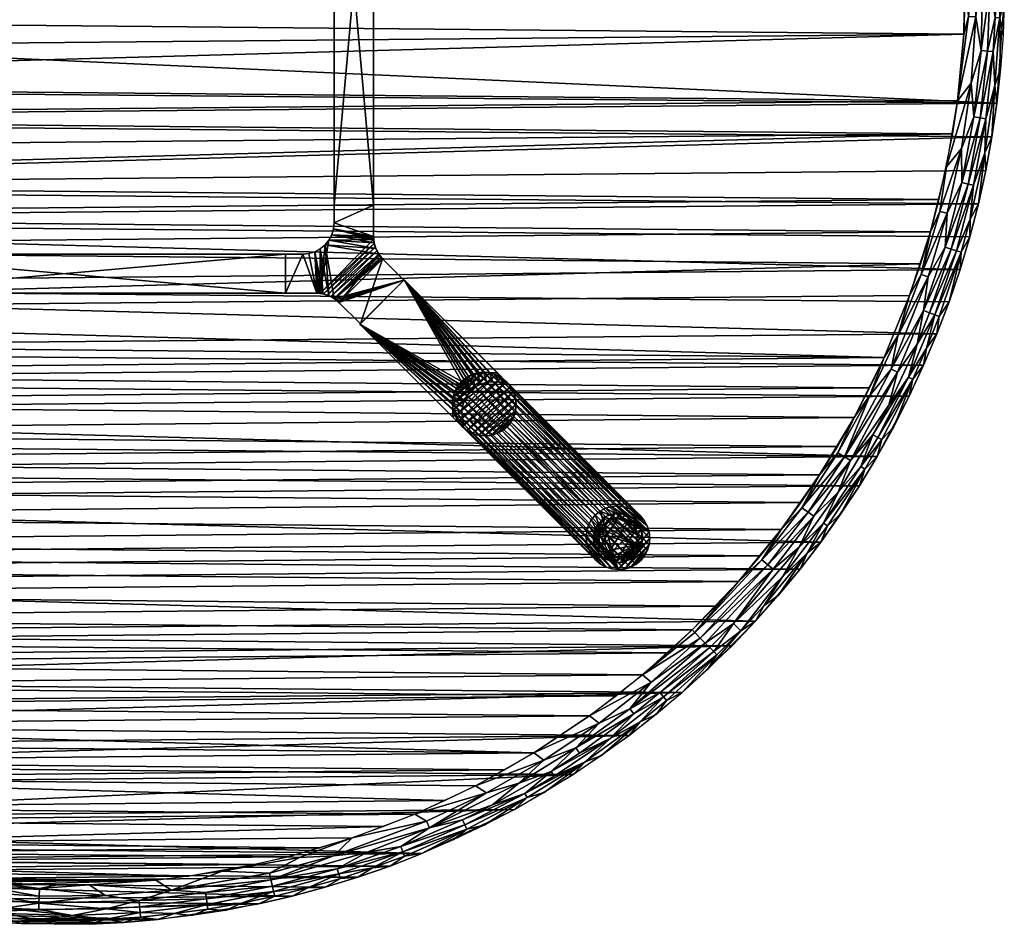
# Model space of a CAD drawing. Header units: inches. Extents: x -30 to 30, y -30 to 30.
# Tile 2 of 5: x -1.4 to 30, y -30 to -1.1. Entities that reach past the tile are written whole.
import ezdxf

# ---------------------------------------------------------------- set-up
doc = ezdxf.new("R2010")
doc.units = ezdxf.units.IN
doc.header["$MEASUREMENT"] = 0
for name, color, linetype in [('AFUTL-3-EDPL', 19, 'Continuous'), ('AFUTL-3-GDPL', 19, 'Continuous'), ('AFUTL-3-HWPT', 4, 'Continuous'), ('AFUTL-3-LGWD', 15, 'Continuous'), ('AFUTL-3-TPWD', 15, 'Continuous')]:
    doc.layers.add(name, color=color, linetype=linetype)

msp = doc.modelspace()

# ---------------------------------------------------------------- meshes
at = {"layer": 'AFUTL-3-EDPL'}
mesh = msp.add_polyface(dxfattribs=at)
corners = [(29.462, -2.144, 28.871), (29.64, -2.157, 29.056), (29.229, -4.276, 28.871), (28.147, -5.837, 28.476), (28.937, -3.165, 28.592), (28.631, -5.257, 28.592), (29.54, 0, 28.871), (29.699, -1.079, 29.056), (29.995, -0.545, 29.547), (29.847, 1.084, 29.266), (29.995, 0.545, 29.547), (28.848, -1.048, 28.505), (29.09, -1.057, 28.592), (28.503, -3.73, 28.476), (29.09, 1.057, 28.592), (29.316, 1.065, 28.715), (29.689, -3.248, 29.266), (29.405, -4.302, 29.056), (29.847, -1.084, 29.266), (29.876, -2.72, 29.547), (29.699, 1.079, 29.056), (29.462, 2.144, 28.871), (29.027, -4.247, 28.715), (28.842, -6.386, 28.871), (29.955, -1.634, 29.547), (28.741, 0.534, 28.476), (29.258, -2.129, 28.715), (29.6, -4.881, 29.547), (29.375, -5.394, 29.266), (29.758, -3.803, 29.547), (28.642, -6.342, 28.715), (28.701, -1.602, 28.476), (29.955, 1.634, 29.547)]
mesh.append_faces([[corners[k] for k in face] for face in [(0, 1, 2), (3, 4, 5), (6, 7, 0), (8, 9, 10), (11, 12, 13), (14, 15, 12), (1, 16, 17), (2, 1, 17), (9, 8, 18), (18, 19, 16), (11, 14, 12), (6, 20, 7), (20, 6, 21), (4, 22, 5), (2, 17, 23), (18, 24, 19), (25, 14, 11), (12, 15, 26), (4, 26, 22), (16, 27, 28), (16, 29, 27), (13, 4, 3), (1, 18, 16), (7, 9, 18), (20, 9, 7), (17, 16, 28), (26, 6, 0), (26, 0, 22), (22, 0, 2), (22, 2, 30), (15, 6, 26), (6, 15, 21), (12, 26, 4), (13, 12, 4), (7, 18, 1), (0, 7, 1), (13, 31, 11), (11, 31, 25), (18, 8, 24), (16, 19, 29), (10, 9, 32)]])
mesh = msp.add_polyface(dxfattribs=at)
corners = [(27.613, -10.494, 28.871), (28.473, -8.514, 29.056), (27.78, -10.558, 29.056), (28.615, -8.556, 29.266), (28.894, -8.071, 29.547), (28.582, -9.115, 29.547), (27.339, -9.269, 28.505), (28.174, -7.321, 28.592), (27.568, -9.347, 28.592), (28.147, -5.837, 28.476), (28.631, -5.257, 28.592), (27.94, -7.26, 28.505), (28.842, -6.386, 28.871), (29.016, -6.425, 29.056), (28.302, -8.463, 28.871), (26.594, -11.228, 28.505), (28.232, -10.147, 29.547), (27.918, -10.61, 29.266), (29.375, -5.394, 29.266), (29.168, -7.017, 29.547), (28.906, -7.512, 29.266), (29.403, -5.953, 29.547), (28.106, -8.404, 28.715), (27.845, -11.165, 29.547), (27.422, -10.422, 28.715), (29.405, -4.302, 29.056), (29.027, -4.247, 28.715), (28.642, -6.342, 28.715), (29.229, -4.276, 28.871), (26.388, -12.289, 28.592), (29.6, -4.881, 29.547), (26.972, -9.943, 28.476), (27.636, -7.912, 28.476)]
mesh.append_faces([[corners[k] for k in face] for face in [(0, 1, 2), (3, 4, 5), (6, 7, 8), (9, 10, 11), (12, 13, 14), (6, 8, 15), (3, 16, 17), (18, 19, 20), (14, 13, 1), (18, 21, 19), (7, 22, 8), (14, 1, 0), (17, 16, 23), (24, 14, 0), (12, 25, 13), (13, 18, 20), (10, 26, 27), (7, 27, 22), (11, 7, 6), (1, 3, 2), (13, 20, 1), (2, 3, 17), (25, 18, 13), (22, 12, 14), (22, 14, 24), (27, 12, 22), (27, 28, 12), (8, 24, 29), (8, 22, 24), (11, 10, 7), (10, 27, 7), (20, 4, 3), (1, 20, 3), (18, 30, 21), (3, 5, 16), (20, 19, 4), (6, 31, 32), (15, 31, 6), (6, 32, 11), (11, 32, 9)]])
mesh = msp.add_polyface(dxfattribs=at)
corners = [(25.803, -14.381, 28.871), (26.94, -12.546, 29.056), (25.959, -14.468, 29.056), (27.214, -11.49, 28.871), (26.308, -13.435, 28.871), (25.709, -13.129, 28.505), (24.896, -15.086, 28.592), (24.689, -14.96, 28.505), (26.388, -12.289, 28.592), (25.416, -15.401, 29.056), (24.691, -16.216, 28.871), (27.075, -12.608, 29.266), (27.421, -12.169, 29.547), (26.961, -13.157, 29.547), (26.466, -14.127, 29.547), (26.088, -14.54, 29.266), (26.593, -12.384, 28.715), (26.594, -11.228, 28.505), (27.568, -9.347, 28.592), (27.515, -11.617, 29.266), (27.78, -10.558, 29.056), (25.935, -15.079, 29.547), (25.089, -15.203, 28.715), (27.422, -10.422, 28.715), (25.543, -15.478, 29.266), (27.613, -10.494, 28.871), (24.104, -15.664, 28.476), (25.201, -13.83, 28.476), (26.159, -11.919, 28.476), (25.371, -16.01, 29.547), (27.845, -11.165, 29.547), (26.972, -9.943, 28.476), (27.918, -10.61, 29.266)]
mesh.append_faces([[corners[k] for k in face] for face in [(0, 1, 2), (3, 1, 4), (5, 6, 7), (5, 8, 6), (0, 9, 10), (11, 12, 13), (11, 14, 15), (16, 3, 4), (17, 18, 8), (19, 12, 11), (3, 20, 1), (15, 14, 21), (16, 4, 22), (22, 0, 10), (23, 3, 16), (17, 8, 5), (0, 2, 9), (6, 16, 22), (20, 19, 1), (1, 19, 11), (1, 11, 2), (15, 21, 24), (9, 15, 24), (8, 23, 16), (8, 16, 6), (2, 15, 9), (2, 11, 15), (25, 20, 3), (23, 25, 3), (4, 1, 0), (22, 4, 0), (7, 26, 27), (7, 27, 5), (5, 27, 28), (11, 13, 14), (24, 21, 29), (19, 30, 12), (17, 28, 31), (5, 28, 17), (32, 30, 19), (20, 32, 19)]])
mesh = msp.add_polyface(dxfattribs=at)
corners = [(20.455, -21.028, 28.715), (22.624, -18.675, 28.715), (21.357, -20.409, 28.871), (24.352, -17.291, 29.266), (24.232, -17.205, 29.056), (25.543, -15.478, 29.266), (20.296, -20.867, 28.592), (20.126, -20.695, 28.505), (22.45, -18.531, 28.592), (23.735, -16.853, 28.592), (25.089, -15.203, 28.715), (23.919, -16.983, 28.715), (22.328, -19.836, 29.266), (22.919, -18.918, 29.056), (23.708, -18.164, 29.266), (23.538, -16.712, 28.505), (24.896, -15.086, 28.592), (22.263, -18.377, 28.505), (24.772, -16.921, 29.547), (25.371, -16.01, 29.547), (23.449, -17.965, 28.871), (22.786, -19.514, 29.547), (23.479, -18.674, 29.547), (24.691, -16.216, 28.871), (24.689, -14.96, 28.505), (21.593, -20.634, 29.266), (25.416, -15.401, 29.056), (24.142, -17.809, 29.547), (22.062, -20.329, 29.547), (21.517, -19.062, 28.476), (22.873, -17.411, 28.476), (24.104, -15.664, 28.476)]
mesh.append_faces([[corners[k] for k in face] for face in [(0, 1, 2), (3, 4, 5), (6, 7, 8), (9, 10, 11), (12, 13, 14), (15, 16, 9), (15, 9, 17), (18, 5, 19), (13, 4, 14), (2, 1, 20), (17, 8, 7), (12, 14, 21), (21, 14, 22), (3, 5, 18), (13, 20, 4), (10, 23, 11), (24, 16, 15), (2, 20, 13), (25, 2, 13), (26, 5, 4), (6, 8, 1), (8, 11, 1), (16, 10, 9), (27, 3, 18), (28, 12, 21), (23, 4, 20), (23, 26, 4), (11, 20, 1), (11, 23, 20), (9, 11, 8), (17, 9, 8), (14, 3, 27), (14, 4, 3), (25, 13, 12), (7, 29, 17), (17, 29, 30), (17, 30, 15), (15, 30, 31), (15, 31, 24), (22, 14, 27)]])
mesh = msp.add_polyface(dxfattribs=at)
corners = [(16.767, -23.35, 28.476), (18.455, -22.04, 28.476), (18.734, -22.28, 28.592), (20.724, -21.301, 29.056), (21.357, -20.409, 28.871), (21.593, -20.634, 29.266), (20.598, -21.174, 28.871), (17.424, -24.074, 29.056), (19.126, -22.746, 29.056), (18.378, -23.542, 29.266), (16.621, -24.814, 29.266), (17.145, -24.618, 29.547), (19.011, -22.61, 28.871), (20.296, -20.867, 28.592), (19.221, -22.86, 29.266), (20.828, -21.406, 29.266), (16.439, -24.543, 28.871), (18.177, -23.285, 28.871), (20.528, -21.876, 29.547), (19.721, -22.607, 29.547), (16.326, -24.373, 28.715), (18.051, -23.124, 28.715), (22.062, -20.329, 29.547), (18.028, -23.979, 29.547), (18.887, -23.309, 29.547), (20.126, -20.695, 28.505), (20.455, -21.028, 28.715), (17.067, -23.581, 28.592), (22.624, -18.675, 28.715), (22.328, -19.836, 29.266), (20.041, -20.608, 28.476), (21.517, -19.062, 28.476), (16.24, -25.224, 29.547)]
mesh.append_faces([[corners[k] for k in face] for face in [(0, 1, 2), (3, 4, 5), (3, 6, 4), (7, 8, 9), (10, 9, 11), (12, 6, 3), (2, 1, 13), (14, 8, 15), (16, 17, 7), (18, 15, 5), (14, 15, 19), (20, 21, 17), (12, 21, 6), (18, 5, 22), (11, 9, 23), (24, 14, 19), (1, 25, 13), (21, 2, 26), (20, 27, 21), (2, 13, 26), (26, 13, 28), (8, 12, 3), (7, 17, 8), (10, 7, 9), (8, 3, 15), (15, 3, 5), (16, 20, 17), (21, 26, 6), (6, 26, 4), (27, 2, 21), (27, 0, 2), (9, 14, 24), (9, 8, 14), (5, 29, 22), (17, 12, 8), (17, 21, 12), (19, 15, 18), (25, 30, 31), (1, 30, 25), (32, 10, 11), (23, 9, 24)]])
mesh = msp.add_polyface(dxfattribs=at)
corners = [(10.745, -27.517, 28.871), (11.655, -26.921, 28.715), (12.713, -26.664, 28.871), (13.401, -26.841, 29.547), (14.776, -25.955, 29.266), (14.367, -26.336, 29.547), (15.311, -24.758, 28.592), (17.067, -23.581, 28.592), (16.326, -24.373, 28.715), (10.863, -27.821, 29.266), (10.81, -27.683, 29.056), (12.854, -26.959, 29.266), (13.673, -26.185, 28.871), (14.514, -25.494, 28.715), (15.537, -25.124, 28.871), (16.621, -24.814, 29.266), (15.313, -25.797, 29.547), (14.986, -24.531, 28.476), (13.122, -25.577, 28.476), (11.418, -27.742, 29.547), (14.703, -25.826, 29.056), (15.631, -25.276, 29.056), (17.424, -24.074, 29.056), (11.566, -26.713, 28.592), (11.186, -26.481, 28.476), (13.474, -25.804, 28.592), (16.24, -25.224, 29.547), (12.417, -27.309, 29.547), (16.767, -23.35, 28.476), (12.79, -26.825, 29.056), (16.439, -24.543, 28.871)]
mesh.append_faces([[corners[k] for k in face] for face in [(0, 1, 2), (3, 4, 5), (6, 7, 8), (9, 10, 11), (12, 13, 14), (4, 15, 16), (6, 17, 7), (18, 17, 6), (9, 11, 19), (12, 14, 20), (11, 4, 3), (21, 14, 22), (23, 24, 25), (1, 13, 12), (16, 15, 26), (19, 11, 27), (17, 28, 7), (0, 2, 29), (29, 2, 20), (24, 18, 25), (13, 6, 8), (1, 25, 13), (4, 20, 15), (29, 20, 4), (11, 29, 4), (10, 29, 11), (21, 22, 15), (10, 0, 29), (13, 8, 14), (23, 25, 1), (25, 6, 13), (25, 18, 6), (20, 21, 15), (20, 14, 21), (14, 8, 30), (14, 30, 22), (2, 12, 20), (2, 1, 12), (27, 11, 3), (5, 4, 16)]])
mesh = msp.add_polyface(dxfattribs=at)
corners = [(6.602, -28.583, 28.715), (8.592, -27.813, 28.592), (9.671, -27.696, 28.715), (11.655, -26.921, 28.715), (6.688, -28.956, 29.056), (6.648, -28.782, 28.871), (8.772, -28.394, 29.056), (7.774, -28.837, 29.266), (8.816, -28.536, 29.266), (9.187, -27.238, 28.476), (11.186, -26.481, 28.476), (11.566, -26.713, 28.592), (5.05, -28.299, 28.476), (7.139, -27.846, 28.476), (7.514, -27.873, 28.505), (7.281, -29.103, 29.547), (8.333, -28.819, 29.547), (4.542, -29.189, 28.871), (10.745, -27.517, 28.871), (10.81, -27.683, 29.056), (9.846, -28.197, 29.266), (9.374, -28.498, 29.547), (10.403, -28.139, 29.547), (6.551, -28.363, 28.592), (8.719, -28.224, 28.871), (4.569, -29.365, 29.056), (5.66, -29.325, 29.266), (6.22, -29.348, 29.547), (6.721, -29.1, 29.266), (4.51, -28.987, 28.715), (10.863, -27.821, 29.266), (5.15, -29.555, 29.547), (11.418, -27.742, 29.547)]
mesh.append_faces([[corners[k] for k in face] for face in [(0, 1, 2), (2, 1, 3), (4, 5, 6), (7, 6, 8), (9, 10, 11), (12, 13, 14), (1, 9, 11), (15, 7, 16), (17, 5, 4), (2, 3, 18), (6, 19, 20), (21, 20, 22), (7, 8, 16), (23, 1, 0), (14, 9, 1), (6, 24, 19), (5, 24, 6), (25, 4, 26), (4, 6, 7), (14, 13, 9), (27, 28, 15), (24, 18, 19), (5, 0, 24), (29, 0, 5), (1, 11, 3), (24, 2, 18), (0, 2, 24), (23, 14, 1), (12, 14, 23), (28, 7, 15), (28, 4, 7), (20, 30, 22), (20, 19, 30), (16, 8, 21), (31, 26, 27), (22, 30, 32), (26, 4, 28), (26, 28, 27), (8, 20, 21), (8, 6, 20)]])
mesh = msp.add_polyface(dxfattribs=at)
corners = [(-0.805, -29.529, 28.871), (-0.799, -29.325, 28.715), (1.341, -29.51, 28.871), (-1.361, -29.969, 29.547), (-0.813, -29.855, 29.266), (-0.272, -29.999, 29.547), (-3.983, -29.064, 28.715), (-1.876, -29.48, 28.871), (-4.011, -29.267, 28.871), (-5.127, -29.423, 29.266), (-5.101, -29.277, 29.056), (-4.055, -29.59, 29.266), (-4.612, -29.643, 29.547), (-2.903, -28.965, 28.592), (-2.878, -28.724, 28.505), (-0.793, -29.099, 28.592), (-0.786, -28.857, 28.505), (-2.978, -29.718, 29.266), (-1.897, -29.806, 29.266), (-2.449, -29.9, 29.547), (-6.082, -28.698, 28.715), (-3.533, -29.791, 29.547), (-2.963, -29.57, 29.056), (-1.888, -29.658, 29.056), (0.27, -29.717, 29.056), (-5.686, -29.456, 29.547), (-4.997, -28.678, 28.592), (-4.955, -28.439, 28.505), (-6.124, -28.898, 28.871), (1.321, -29.08, 28.592), (-2.402, -28.646, 28.476), (-0.267, -28.745, 28.476), (-4.523, -28.388, 28.476), (-6.62, -27.974, 28.476)]
mesh.append_faces([[corners[k] for k in face] for face in [(0, 1, 2), (3, 4, 5), (6, 1, 7), (8, 6, 7), (9, 10, 11), (9, 11, 12), (13, 14, 15), (14, 16, 15), (17, 18, 19), (20, 6, 8), (21, 17, 19), (8, 7, 22), (23, 7, 24), (25, 9, 12), (6, 13, 1), (20, 26, 6), (13, 15, 1), (27, 14, 13), (10, 22, 11), (17, 22, 18), (23, 24, 4), (10, 8, 22), (28, 8, 10), (26, 13, 6), (26, 27, 13), (15, 29, 1), (22, 23, 18), (22, 7, 23), (30, 31, 16), (14, 30, 16), (32, 30, 14), (33, 32, 27), (27, 32, 14), (7, 0, 24), (7, 1, 0), (19, 18, 3), (12, 11, 21), (18, 4, 3), (18, 23, 4), (11, 22, 17), (11, 17, 21)]])
mesh = msp.add_polyface(dxfattribs=at)
corners = [(0.801, -28.735, 28.476), (2.934, -28.596, 28.476), (3.428, -28.907, 28.592), (-0.813, -29.855, 29.266), (1.355, -29.836, 29.266), (-0.272, -29.999, 29.547), (1.321, -29.08, 28.592), (2.395, -29.238, 28.715), (2.411, -29.442, 28.871), (4.542, -29.189, 28.871), (4.569, -29.365, 29.056), (6.688, -28.956, 29.056), (5.05, -28.299, 28.476), (6.551, -28.363, 28.592), (2.438, -29.767, 29.266), (1.905, -29.939, 29.547), (-0.805, -29.529, 28.871), (1.341, -29.51, 28.871), (0.27, -29.717, 29.056), (4.592, -29.511, 29.266), (5.66, -29.325, 29.266), (5.15, -29.555, 29.547), (4.073, -29.722, 29.547), (2.991, -29.85, 29.547), (6.602, -28.583, 28.715), (2.426, -29.619, 29.056), (4.51, -28.987, 28.715), (-0.799, -29.325, 28.715), (-0.786, -28.857, 28.505), (3.517, -29.659, 29.266), (0.817, -29.989, 29.547), (6.648, -28.782, 28.871), (-0.793, -29.099, 28.592), (-0.267, -28.745, 28.476)]
mesh.append_faces([[corners[k] for k in face] for face in [(0, 1, 2), (3, 4, 5), (6, 2, 7), (8, 9, 10), (10, 9, 11), (2, 12, 13), (4, 14, 15), (6, 0, 2), (16, 17, 18), (19, 20, 21), (22, 19, 21), (15, 14, 23), (2, 13, 24), (18, 17, 25), (25, 8, 10), (7, 2, 26), (26, 2, 24), (1, 12, 2), (27, 6, 7), (28, 0, 6), (19, 10, 20), (25, 10, 29), (30, 4, 15), (3, 18, 4), (18, 25, 4), (4, 25, 14), (27, 7, 17), (8, 7, 9), (9, 26, 31), (7, 26, 9), (32, 28, 6), (29, 19, 22), (29, 10, 19), (28, 33, 0), (17, 7, 8), (17, 8, 25), (23, 29, 22), (5, 4, 30), (14, 29, 23), (14, 25, 29)]])
at = {"layer": 'AFUTL-3-GDPL'}
mesh = msp.add_polyface(dxfattribs=at)
corners = [(17.459, -17.083, 0.531), (16.889, -17.583), (18.259, -17.883, 0.531), (18.09, -18.338), (18.338, -17.252), (17.252, -17.004), (17.229, -18.113, 0.531), (17.583, -18.454), (18.054, -17.177, 0.531), (17.004, -18.09), (17.759, -16.889), (18.454, -17.759), (17.061, -17.535, 0.531), (17.807, -18.281, 0.531), (18.338, -18.09, 0.177), (18.228, -17.114, 0.177), (17.252, -18.338, 0.177), (17.252, -17.004, 0.177), (17.004, -17.252, 0.177), (17.004, -18.09, 0.177), (17.931, -18.414, 0.177), (18.414, -17.411, 0.177), (17.583, -16.889, 0.177), (16.889, -17.583, 0.177), (17.931, -16.928, 0.177), (17.583, -18.454, 0.177), (18.454, -17.759, 0.177), (18.288, -17.573, 0.531), (17.769, -17.054, 0.531), (17.071, -17.845, 0.531), (18.09, -17.004), (17.004, -17.252), (18.338, -18.09), (17.252, -18.338), (17.497, -18.271, 0.531), (18.084, -18.14, 0.531), (17.202, -17.258, 0.531), (18.165, -17.288, 0.531), (18.228, -18.228, 0.177), (16.928, -17.931, 0.177), (18.454, -17.583), (17.759, -18.454), (17.583, -16.889), (16.889, -17.759), (17.759, -16.889, 0.177), (16.889, -17.759, 0.177), (18.09, -18.338, 0.177), (18.09, -17.004, 0.177), (16.928, -17.411, 0.177), (17.759, -18.454, 0.177), (18.338, -17.252, 0.177), (17.114, -17.387, 0.531)]
mesh.append_faces([[corners[k] for k in face] for face in [(2, 14, 26), (36, 17, 18), (6, 19, 16), (13, 49, 20), (29, 45, 39), (27, 26, 21), (35, 46, 38), (21, 40, 4), (47, 30, 24), (34, 16, 25), (48, 31, 1), (39, 43, 9), (20, 41, 3), (46, 3, 38), (50, 4, 15), (0, 22, 17), (48, 1, 23), (45, 43, 39), (24, 30, 10), (49, 41, 20), (26, 40, 21), (2, 26, 27), (15, 4, 30), (38, 3, 32), (6, 16, 34), (0, 17, 36), (38, 32, 14), (39, 9, 19), (26, 11, 40), (28, 24, 44), (24, 10, 44), (20, 3, 46), (15, 30, 47), (18, 31, 48), (21, 4, 50)]])
mesh.append_faces([[corners[k] for k in face] for face in [(8, 24, 28), (12, 45, 29), (13, 46, 35), (17, 31, 18), (12, 48, 23), (19, 33, 16), (22, 5, 17), (16, 7, 25), (14, 11, 26), (28, 22, 0), (29, 19, 6), (5, 1, 31), (3, 11, 32), (35, 14, 2), (28, 37, 8), (49, 7, 41), (22, 10, 42), (45, 1, 43), (8, 15, 47), (13, 25, 49), (37, 21, 50)]], dxfattribs={"vtx0": -1})
mesh.append_faces([[corners[k] for k in face] for face in [(30, 9, 10), (33, 4, 7), (41, 11, 3), (42, 1, 5), (27, 0, 2), (0, 27, 28), (9, 30, 33), (37, 15, 8), (7, 40, 41), (10, 43, 42), (51, 48, 12)]], dxfattribs={"vtx0": -1, "vtx1": -1})
mesh.append_faces([[corners[k] for k in face] for face in [(28, 27, 37), (10, 9, 43), (7, 4, 40), (33, 30, 4), (2, 6, 34), (2, 0, 36), (41, 40, 11), (42, 43, 1), (51, 18, 48), (2, 51, 12)]], dxfattribs={"vtx0": -1, "vtx2": -1})
mesh.append_faces([[corners[k] for k in face] for face in [(34, 25, 13), (27, 21, 37), (36, 18, 51), (44, 10, 22), (23, 1, 45), (25, 7, 49)]], dxfattribs={"vtx1": -1})
mesh.append_faces([[corners[k] for k in face] for face in [(12, 29, 2), (36, 51, 2), (34, 13, 2), (29, 6, 2)]], dxfattribs={"vtx1": -1, "vtx2": -1})
mesh.append_faces([[corners[k] for k in face] for face in [(8, 47, 24), (28, 44, 22), (14, 32, 11), (16, 33, 7), (22, 42, 5), (37, 50, 15), (17, 5, 31), (19, 9, 33), (13, 35, 2), (35, 38, 14), (29, 39, 19), (12, 23, 45), (13, 20, 46)]], dxfattribs={"vtx2": -1})
at = {"layer": 'AFUTL-3-HWPT'}
mesh = msp.add_polyface(dxfattribs=at)
corners = [(8.62, 7.062, 26.476), (9.87, 7.062, 26.476), (9.87, -7.062, 26.476), (8.62, -7.062, 26.476), (9.87, 7.062, 28.476), (9.87, -7.062, 28.476), (8.62, -7.062, 28.476), (8.62, 7.062, 28.476)]
mesh.append_faces([[corners[k] for k in face] for face in [(3, 1, 2), (1, 5, 2), (6, 2, 5), (3, 7, 0), (5, 7, 6), (0, 4, 1)]], dxfattribs={"vtx0": -1})
mesh.append_faces([[corners[k] for k in face] for face in [(0, 1, 3), (4, 5, 1), (3, 2, 6), (6, 7, 3), (4, 7, 5), (7, 4, 0)]], dxfattribs={"vtx1": -1})
mesh = msp.add_polyface(dxfattribs=at)
corners = [(9.453, -10.845, 26.508), (9.453, -10.845, 28.476), (8.771, -10.163, 28.476), (8.771, -10.163, 26.486), (10.845, -9.453, 28.476), (10.845, -9.453, 26.508), (10.163, -8.771, 26.486), (10.163, -8.771, 28.476), (7.062, -9.87, 28.476), (7.062, -9.87, 26.476), (8.064, -9.87, 26.476), (8.064, -9.87, 28.476), (7.062, -8.62, 28.476), (7.062, -8.62, 26.476), (8.62, -10.039, 28.476), (8.447, -9.947, 28.476), (8.259, -9.89, 28.476), (8.095, -9.871, 26.476), (8.126, -9.872, 26.476), (8.156, -9.875, 26.476), (8.279, -9.894, 26.477), (8.4, -9.928, 26.477), (8.516, -9.978, 26.479), (8.625, -10.042, 26.481), (8.676, -10.079, 26.483), (8.725, -10.12, 26.484), (9.87, -8.064, 28.476), (9.89, -8.259, 28.476), (9.947, -8.447, 28.476), (10.039, -8.62, 28.476), (10.12, -8.725, 26.484), (10.079, -8.676, 26.483), (10.042, -8.625, 26.481), (9.978, -8.516, 26.479), (9.928, -8.4, 26.477), (9.894, -8.279, 26.477), (9.875, -8.156, 26.476), (9.872, -8.126, 26.476), (9.871, -8.095, 26.476), (9.87, -8.064, 26.476), (7.62, -8.62, 28.476), (7.62, -8.62, 26.476), (9.87, -7.062, 28.476), (8.62, -7.062, 28.476), (8.62, -7.62, 28.476), (8.601, -7.815, 28.476), (8.544, -8.003, 28.476), (8.452, -8.176, 28.476), (8.328, -8.328, 28.476), (8.176, -8.452, 28.476), (8.003, -8.544, 28.476), (7.815, -8.601, 28.476), (9.87, -7.062, 26.476), (8.62, -7.62, 26.476), (8.601, -7.815, 26.476), (8.544, -8.003, 26.476), (8.452, -8.176, 26.476), (8.328, -8.328, 26.476), (8.176, -8.452, 26.476), (8.003, -8.544, 26.476), (7.815, -8.601, 26.476), (8.62, -7.062, 26.476)]
mesh.append_faces([[corners[k] for k in face] for face in [(1, 5, 4), (9, 12, 13), (44, 42, 43), (60, 40, 51), (59, 51, 50), (58, 50, 49), (57, 49, 48), (56, 48, 47), (55, 47, 46), (54, 46, 45), (53, 43, 61), (41, 9, 13), (42, 61, 43)]], dxfattribs={"vtx0": -1})
mesh.append_faces([[corners[k] for k in face] for face in [(0, 2, 3), (8, 10, 11), (14, 24, 2), (15, 22, 14), (22, 15, 21), (21, 16, 20), (20, 16, 19), (19, 11, 18), (18, 11, 17), (17, 11, 10), (27, 36, 26), (28, 34, 27), (34, 28, 33), (33, 29, 32), (32, 29, 31), (31, 7, 30), (30, 7, 6), (13, 40, 41), (1, 7, 2), (2, 29, 14), (14, 48, 15), (15, 49, 16), (16, 50, 11), (48, 28, 47), (47, 27, 46), (46, 26, 45), (45, 26, 44), (52, 26, 39), (41, 40, 60), (32, 22, 33), (33, 21, 34), (34, 20, 35), (35, 19, 36), (18, 59, 19), (59, 10, 60), (60, 10, 41), (53, 39, 54), (5, 23, 6), (6, 23, 30), (30, 23, 31), (31, 23, 32)]], dxfattribs={"vtx0": -1, "vtx1": -1})
mesh.append_faces([[corners[k] for k in face] for face in [(14, 29, 48), (19, 56, 36)]], dxfattribs={"vtx0": -1, "vtx1": -1, "vtx2": -1})
mesh.append_faces([[corners[k] for k in face] for face in [(7, 5, 6), (2, 24, 25), (2, 25, 3), (14, 22, 23), (14, 23, 24), (21, 15, 16), (19, 16, 11), (26, 36, 37), (26, 37, 38), (27, 34, 35), (27, 35, 36), (33, 28, 29), (31, 29, 7), (2, 7, 29), (15, 48, 49), (16, 49, 50), (11, 50, 51), (11, 51, 40), (47, 28, 27), (46, 27, 26), (44, 26, 42), (40, 8, 11), (53, 45, 44), (33, 22, 21), (34, 21, 20), (35, 20, 19), (19, 59, 58), (19, 58, 57), (59, 17, 10), (41, 10, 9), (36, 56, 55), (36, 55, 54), (54, 39, 38), (54, 38, 37), (53, 52, 39), (5, 3, 25), (5, 25, 24)]], dxfattribs={"vtx0": -1, "vtx2": -1})
mesh.append_faces([[corners[k] for k in face] for face in [(1, 2, 0), (4, 5, 7), (9, 10, 8), (0, 5, 1), (8, 12, 9), (12, 40, 13), (12, 8, 40), (42, 26, 52), (60, 51, 59), (59, 50, 58), (58, 49, 57), (57, 48, 56), (56, 47, 55), (55, 46, 54), (54, 45, 53), (61, 52, 53), (0, 3, 5), (52, 61, 42)]], dxfattribs={"vtx1": -1})
mesh.append_faces([[corners[k] for k in face] for face in [(38, 39, 26), (29, 28, 48), (44, 43, 53), (23, 22, 32), (18, 17, 59), (57, 56, 19), (37, 36, 54), (24, 23, 5)]], dxfattribs={"vtx1": -1, "vtx2": -1})
mesh.append_faces([[corners[k] for k in face] for face in [(1, 4, 7)]], dxfattribs={"vtx2": -1})
mesh = msp.add_polyface(dxfattribs=at)
corners = [(-7.062, -9.87, 26.476), (-7.062, -8.62, 26.476), (7.062, -8.62, 26.476), (7.062, -9.87, 26.476), (-7.062, -8.62, 28.476), (7.062, -8.62, 28.476), (7.062, -9.87, 28.476), (-7.062, -9.87, 28.476)]
mesh.append_faces([[corners[k] for k in face] for face in [(3, 1, 2), (5, 1, 4), (2, 6, 3), (7, 3, 6), (7, 5, 4), (0, 4, 1)]], dxfattribs={"vtx0": -1})
mesh.append_faces([[corners[k] for k in face] for face in [(0, 1, 3), (2, 1, 5), (5, 6, 2), (0, 3, 7), (6, 5, 7), (7, 4, 0)]], dxfattribs={"vtx1": -1})
mesh = msp.add_polyface(dxfattribs=at)
corners = [(10.856, -9.442, 28.476), (9.442, -10.856, 28.476), (12.403, -13.818, 28.476), (12.462, -13.759, 28.476), (12.408, -13.571, 28.476), (12.391, -13.377, 28.476), (12.411, -13.184, 28.476), (12.467, -12.999, 28.476), (12.558, -12.829, 28.476), (12.68, -12.68, 28.476), (12.829, -12.558, 28.476), (12.999, -12.467, 28.476), (13.184, -12.411, 28.476), (13.377, -12.391, 28.476), (13.571, -12.408, 28.476), (13.759, -12.462, 28.476), (13.818, -12.403, 28.476), (9.442, -10.856, 26.476), (12.704, -14.118, 26.476), (14.118, -12.704, 26.476), (10.856, -9.442, 26.476), (12.763, -14.06, 26.476), (14.06, -12.763, 26.476), (13.871, -12.709, 26.476), (13.677, -12.691, 26.476), (13.484, -12.711, 26.476), (13.299, -12.768, 26.476), (13.13, -12.859, 26.476), (12.981, -12.981, 26.476), (12.859, -13.13, 26.476), (12.768, -13.299, 26.476), (12.711, -13.484, 26.476), (12.691, -13.677, 26.476), (12.709, -13.871, 26.476)]
mesh.append_faces([[corners[k] for k in face] for face in [(17, 2, 1), (16, 20, 0), (3, 18, 21), (16, 22, 19), (23, 19, 22), (3, 33, 4), (4, 32, 5), (5, 31, 6), (6, 30, 7), (7, 29, 8), (8, 28, 9), (10, 28, 27), (11, 27, 26), (12, 26, 25), (13, 25, 24), (14, 24, 23), (15, 23, 22), (1, 20, 17)]], dxfattribs={"vtx0": -1})
mesh.append_faces([[corners[k] for k in face] for face in [(1, 9, 0), (2, 4, 1), (33, 17, 32), (32, 17, 31), (31, 17, 30), (30, 17, 29), (29, 17, 28), (28, 20, 27), (27, 20, 26), (26, 20, 25), (25, 20, 24), (24, 20, 23)]], dxfattribs={"vtx0": -1, "vtx1": -1})
mesh.append_faces([[corners[k] for k in face] for face in [(0, 9, 10), (0, 10, 11), (1, 4, 5), (1, 5, 6), (1, 7, 8), (1, 8, 9), (0, 12, 13), (0, 13, 14), (14, 16, 0), (33, 18, 17), (28, 17, 20), (23, 20, 19)]], dxfattribs={"vtx0": -1, "vtx2": -1})
mesh.append_faces([[corners[k] for k in face] for face in [(15, 16, 14), (18, 2, 17), (19, 20, 16), (2, 18, 3), (15, 22, 16), (21, 18, 33), (21, 33, 3), (9, 28, 10), (10, 27, 11), (11, 26, 12), (12, 25, 13), (13, 24, 14), (14, 23, 15), (0, 20, 1)]], dxfattribs={"vtx1": -1})
mesh.append_faces([[corners[k] for k in face] for face in [(6, 7, 1), (11, 12, 0)]], dxfattribs={"vtx1": -1, "vtx2": -1})
mesh.append_faces([[corners[k] for k in face] for face in [(2, 3, 4), (4, 33, 32), (5, 32, 31), (6, 31, 30), (7, 30, 29), (8, 29, 28)]], dxfattribs={"vtx2": -1})
at = {"layer": 'AFUTL-3-LGWD'}
mesh = msp.add_polyface(dxfattribs=at)
corners = [(16.945, -16.945, 0.098), (16.821, -17.098, 0.098), (16.729, -17.272, 0.098), (16.673, -17.462, 0.098), (16.656, -17.66, 0.098), (16.678, -17.858, 0.098), (16.738, -18.049, 0.098), (16.833, -18.226, 0.098), (16.961, -18.381, 0.098), (17.116, -18.509, 0.098), (17.293, -18.605, 0.098), (17.484, -18.665, 0.098), (17.682, -18.686, 0.098), (17.88, -18.669, 0.098), (18.07, -18.613, 0.098), (18.244, -18.521, 0.098), (18.397, -18.397, 0.098), (18.521, -18.244, 0.098), (18.613, -18.07, 0.098), (18.669, -17.88, 0.098), (18.686, -17.682, 0.098), (18.665, -17.484, 0.098), (18.605, -17.293, 0.098), (18.509, -17.116, 0.098), (18.381, -16.961, 0.098), (18.226, -16.833, 0.098), (18.049, -16.738, 0.098), (17.858, -16.678, 0.098), (17.66, -16.656, 0.098), (17.462, -16.673, 0.098), (17.272, -16.729, 0.098), (17.098, -16.821, 0.098), (14.132, -14.132, 28.472), (13.98, -14.257, 28.472), (13.805, -14.349, 28.472), (13.616, -14.404, 28.472), (13.418, -14.422, 28.472), (13.22, -14.4, 28.472), (13.028, -14.34, 28.472), (12.852, -14.244, 28.472), (12.697, -14.116, 28.472), (12.569, -13.961, 28.472), (12.473, -13.785, 28.472), (12.413, -13.594, 28.472), (12.391, -13.395, 28.472), (12.409, -13.198, 28.472), (12.464, -13.008, 28.472), (12.556, -12.833, 28.472), (12.681, -12.681, 28.472), (12.833, -12.556, 28.472), (13.008, -12.464, 28.472), (13.198, -12.409, 28.472), (13.395, -12.391, 28.472), (13.594, -12.413, 28.472), (13.785, -12.473, 28.472), (13.961, -12.569, 28.472), (14.116, -12.697, 28.472), (14.244, -12.852, 28.472), (14.34, -13.028, 28.472), (14.4, -13.22, 28.472), (14.422, -13.418, 28.472), (14.404, -13.616, 28.472), (14.349, -13.805, 28.472), (14.257, -13.98, 28.472)]
mesh.append_faces([[corners[k] for k in face] for face in [(11, 4, 12)]], dxfattribs={"vtx0": -1, "vtx1": -1})
mesh.append_faces([[corners[k] for k in face] for face in [(31, 21, 12)]], dxfattribs={"vtx0": -1, "vtx1": -1, "vtx2": -1})
mesh.append_faces([[corners[k] for k in face] for face in [(49, 31, 0), (17, 63, 32), (63, 17, 18), (19, 61, 62), (61, 19, 20), (21, 59, 60), (59, 21, 22), (23, 57, 58), (57, 23, 24), (25, 55, 56), (55, 25, 26), (27, 53, 54), (53, 27, 28), (29, 51, 52), (51, 29, 30), (31, 49, 50), (50, 47, 46), (51, 46, 45), (52, 45, 44), (53, 44, 43), (54, 43, 42), (55, 42, 41), (56, 41, 40), (57, 40, 39), (58, 39, 38), (59, 38, 37), (60, 37, 36), (61, 36, 35), (62, 35, 34), (63, 34, 33), (9, 7, 6), (10, 6, 5), (11, 5, 4), (26, 23, 22), (27, 22, 21), (18, 15, 14), (19, 14, 13), (20, 13, 12)]], dxfattribs={"vtx0": -1, "vtx2": -1})
mesh.append_faces([[corners[k] for k in face] for face in [(32, 63, 33)]], dxfattribs={"vtx1": -1})
mesh.append_faces([[corners[k] for k in face] for face in [(0, 1, 47), (46, 47, 1), (2, 3, 45), (44, 45, 3), (4, 5, 43), (42, 43, 5), (6, 7, 41), (40, 41, 7), (8, 9, 39), (38, 39, 9), (10, 11, 37), (36, 37, 11), (12, 13, 35), (34, 35, 13), (14, 15, 33), (32, 33, 15), (50, 49, 47), (51, 50, 46), (52, 51, 45), (53, 52, 44), (54, 53, 43), (55, 54, 42), (56, 55, 41), (57, 56, 40), (58, 57, 39), (59, 58, 38), (60, 59, 37), (61, 60, 36), (62, 61, 35), (63, 62, 34), (10, 9, 6), (11, 10, 5), (26, 25, 23), (27, 26, 22), (28, 27, 21), (29, 28, 21), (30, 29, 21), (31, 30, 21), (18, 17, 15), (19, 18, 14), (20, 19, 13), (21, 20, 12), (0, 31, 12), (1, 0, 12), (2, 1, 12), (3, 2, 12), (4, 3, 12)]], dxfattribs={"vtx1": -1, "vtx2": -1})
mesh.append_faces([[corners[k] for k in face] for face in [(47, 48, 0), (0, 48, 49), (1, 2, 46), (45, 46, 2), (3, 4, 44), (43, 44, 4), (5, 6, 42), (41, 42, 6), (7, 8, 40), (39, 40, 8), (9, 10, 38), (37, 38, 10), (11, 12, 36), (35, 36, 12), (13, 14, 34), (33, 34, 14), (15, 16, 32), (32, 16, 17), (18, 62, 63), (62, 18, 19), (20, 60, 61), (60, 20, 21), (22, 58, 59), (58, 22, 23), (24, 56, 57), (56, 24, 25), (26, 54, 55), (54, 26, 27), (28, 52, 53), (52, 28, 29), (30, 50, 51), (50, 30, 31), (49, 48, 47), (9, 8, 7), (25, 24, 23), (17, 16, 15)]], dxfattribs={"vtx2": -1})
at = {"layer": 'AFUTL-3-TPWD'}
mesh = msp.add_polyface(dxfattribs=at)
corners = [(-28.726, -1.068, 28.476), (28.701, -1.602, 28.476), (-28.667, -2.136, 28.476), (28.582, -9.115, 29.547), (-29.036, -7.545, 29.547), (-28.411, -9.632, 29.547), (-24.939, -14.296, 28.476), (24.669, -14.757, 28.476), (-24.391, -15.213, 28.476), (25.371, -16.01, 29.547), (-25.657, -15.547, 29.547), (-25.076, -16.468, 29.547), (-29.98, -1.089, 29.547), (29.995, -0.545, 29.547), (-30, 0, 29.547), (-28.034, -6.359, 28.476), (27.911, -6.879, 28.476), (-27.778, -7.397, 28.476), (-26.782, -10.443, 28.476), (26.159, -11.919, 28.476), (-26.376, -11.431, 28.476), (22.062, -20.329, 29.547), (-23.136, -19.097, 29.547), (-21.689, -20.726, 29.547), (29.6, -4.881, 29.547), (-29.684, -4.343, 29.547), (-29.29, -6.486, 29.547), (26.961, -13.157, 29.547), (-27.196, -12.665, 29.547), (-26.718, -13.644, 29.547), (-23.193, -16.983, 28.476), (22.873, -17.411, 28.476), (-22.546, -17.833, 28.476), (-28.429, -4.259, 28.476), (28.345, -4.787, 28.476), (-28.251, -5.313, 28.476), (29.758, -3.803, 29.547), (-29.822, -3.262, 29.547), (27.845, -11.165, 29.547), (-27.638, -11.669, 29.547), (24.142, -17.809, 29.547), (-23.814, -18.245, 29.547), (-25.932, -12.404, 28.476), (25.697, -12.884, 28.476), (-25.453, -13.359, 28.476), (-27.484, -8.424, 28.476), (27.323, -8.934, 28.476), (29.168, -7.017, 29.547), (25.935, -15.079, 29.547), (-26.205, -14.605, 29.547), (-28.746, 0, 28.476), (28.741, -0.534, 28.476), (22.21, -18.249, 28.476), (-21.867, -18.659, 28.476), (24.104, -15.664, 28.476), (-23.808, -16.109, 28.476), (-28.568, -3.2, 28.476), (28.503, -3.73, 28.476), (27.421, -12.169, 29.547), (23.505, -16.549, 28.476), (25.201, -13.83, 28.476), (23.479, -18.674, 29.547), (27.636, -7.912, 28.476), (21.517, -19.062, 28.476), (-21.159, -19.459, 28.476)]
mesh.append_faces([[corners[k] for k in face] for face in [(0, 1, 2), (6, 7, 8), (12, 13, 14), (15, 16, 17), (18, 19, 20), (30, 31, 32), (33, 34, 35), (42, 43, 44), (45, 46, 18), (50, 51, 0), (32, 52, 53), (8, 54, 55), (56, 57, 33), (35, 34, 15), (20, 19, 42), (55, 59, 30), (44, 60, 6), (2, 1, 56), (17, 62, 45), (53, 63, 64)]], dxfattribs={"vtx0": -1, "vtx1": -1})
mesh.append_faces([[corners[k] for k in face] for face in [(3, 4, 5), (9, 10, 11), (21, 22, 23), (24, 25, 26), (27, 28, 29), (36, 12, 37), (38, 5, 39), (40, 11, 41), (47, 26, 4), (48, 29, 49), (58, 39, 28), (36, 37, 25), (48, 49, 10), (61, 41, 22)]], dxfattribs={"vtx0": -1, "vtx2": -1})
mesh = msp.add_polyface(dxfattribs=at)
corners = [(-28.568, -3.2, 28.476), (28.701, -1.602, 28.476), (28.503, -3.73, 28.476), (28.582, -9.115, 29.547), (-28.411, -9.632, 29.547), (28.232, -10.147, 29.547), (-25.932, -12.404, 28.476), (26.159, -11.919, 28.476), (25.697, -12.884, 28.476), (25.371, -16.01, 29.547), (-25.076, -16.468, 29.547), (24.142, -17.809, 29.547), (29.995, -0.545, 29.547), (-29.98, -1.089, 29.547), (29.758, -3.803, 29.547), (-23.193, -16.983, 28.476), (23.505, -16.549, 28.476), (22.873, -17.411, 28.476), (-21.159, -19.459, 28.476), (20.793, -19.849, 28.476), (-20.421, -20.232, 28.476), (26.961, -13.157, 29.547), (-26.718, -13.644, 29.547), (25.935, -15.079, 29.547), (-28.034, -6.359, 28.476), (28.345, -4.787, 28.476), (27.911, -6.879, 28.476), (21.517, -19.062, 28.476), (29.6, -4.881, 29.547), (-29.29, -6.486, 29.547), (29.403, -5.953, 29.547), (-26.782, -10.443, 28.476), (26.972, -9.943, 28.476), (23.479, -18.674, 29.547), (-23.136, -19.097, 29.547), (22.062, -20.329, 29.547), (-24.391, -15.213, 28.476), (24.669, -14.757, 28.476), (24.104, -15.664, 28.476), (29.168, -7.017, 29.547), (-29.036, -7.545, 29.547), (28.894, -8.071, 29.547), (-27.484, -8.424, 28.476), (27.636, -7.912, 28.476), (27.323, -8.934, 28.476), (27.845, -11.165, 29.547), (-27.638, -11.669, 29.547), (27.421, -12.169, 29.547), (-28.726, -1.068, 28.476), (28.741, -0.534, 28.476), (-25.657, -15.547, 29.547), (-21.867, -18.659, 28.476), (22.21, -18.249, 28.476), (-25.453, -13.359, 28.476), (25.201, -13.83, 28.476), (-29.684, -4.343, 29.547), (-28.429, -4.259, 28.476), (-23.814, -18.245, 29.547), (-22.546, -17.833, 28.476), (-27.196, -12.665, 29.547), (-23.808, -16.109, 28.476), (-24.939, -14.296, 28.476), (-27.778, -7.397, 28.476), (20.041, -20.608, 28.476)]
mesh.append_faces([[corners[k] for k in face] for face in [(3, 4, 5), (9, 10, 11), (12, 13, 14), (18, 19, 20), (21, 22, 23), (28, 29, 30), (33, 34, 35), (39, 40, 41), (45, 46, 47), (23, 50, 9), (14, 55, 28), (41, 40, 3), (11, 57, 33), (5, 4, 45), (30, 29, 39), (47, 59, 21)]], dxfattribs={"vtx0": -1, "vtx1": -1})
mesh.append_faces([[corners[k] for k in face] for face in [(0, 1, 2), (6, 7, 8), (15, 16, 17), (24, 25, 26), (18, 27, 19), (31, 32, 7), (36, 37, 38), (42, 43, 44), (48, 49, 1), (51, 52, 27), (53, 8, 54), (56, 2, 25), (31, 44, 32), (58, 17, 52), (60, 38, 16), (61, 54, 37), (62, 26, 43), (20, 19, 63)]], dxfattribs={"vtx0": -1, "vtx2": -1})
mesh = msp.add_polyface(dxfattribs=at)
corners = [(-10.691, -26.684, 28.476), (10.194, -26.878, 28.476), (-8.68, -27.405, 28.476), (19.721, -22.607, 29.547), (-20.128, -22.246, 29.547), (-19.307, -22.962, 29.547), (7.281, -29.103, 29.547), (-8.855, -28.663, 29.547), (-6.751, -29.23, 29.547), (-17.198, -23.034, 28.476), (16.767, -23.35, 28.476), (-16.33, -23.658, 28.476), (11.418, -27.742, 29.547), (-12.911, -27.079, 29.547), (-11.919, -27.53, 29.547), (-6.62, -27.974, 28.476), (6.099, -28.092, 28.476), (-5.575, -28.2, 28.476), (16.24, -25.224, 29.547), (-15.779, -25.515, 29.547), (-13.886, -26.593, 29.547), (-13.595, -25.328, 28.476), (12.162, -26.047, 28.476), (-11.676, -26.268, 28.476), (2.991, -29.85, 29.547), (-4.612, -29.643, 29.547), (-3.533, -29.791, 29.547), (-15.439, -24.248, 28.476), (14.986, -24.531, 28.476), (-14.527, -24.805, 28.476), (-19.655, -20.977, 28.476), (19.261, -21.339, 28.476), (-18.861, -21.693, 28.476), (10.403, -28.139, 29.547), (-10.912, -27.945, 29.547), (-9.89, -28.323, 29.547), (18.028, -23.979, 29.547), (-18.46, -23.648, 29.547), (-17.589, -24.302, 29.547), (-3.465, -28.537, 28.476), (2.934, -28.596, 28.476), (-2.402, -28.646, 28.476), (21.309, -21.117, 29.547), (-21.689, -20.726, 29.547), (-20.922, -21.5, 29.547), (8.169, -27.561, 28.476), (-7.655, -27.708, 28.476), (6.22, -29.348, 29.547), (3.995, -28.467, 28.476), (-16.695, -24.925, 29.547), (18.455, -22.04, 28.476), (-18.042, -22.379, 28.476), (14.063, -25.071, 28.476), (9.374, -28.498, 29.547), (14.367, -26.336, 29.547), (7.139, -27.846, 28.476), (-20.421, -20.232, 28.476), (20.041, -20.608, 28.476), (11.186, -26.481, 28.476), (-2.449, -29.9, 29.547), (17.623, -22.711, 28.476)]
mesh.append_faces([[corners[k] for k in face] for face in [(0, 1, 2), (9, 10, 11), (15, 16, 17), (21, 22, 23), (27, 28, 29), (30, 31, 32), (39, 40, 41), (2, 45, 46), (17, 48, 39), (32, 50, 51), (29, 52, 21), (46, 55, 15), (11, 28, 27), (56, 57, 30), (23, 58, 0), (51, 60, 9)]], dxfattribs={"vtx0": -1, "vtx1": -1})
mesh.append_faces([[corners[k] for k in face] for face in [(3, 4, 5), (6, 7, 8), (12, 13, 14), (18, 19, 20), (24, 25, 26), (33, 34, 35), (36, 37, 38), (42, 43, 44), (47, 8, 25), (18, 49, 19), (53, 35, 7), (54, 20, 13), (42, 44, 4), (3, 5, 37), (12, 14, 34), (36, 38, 49), (24, 26, 59)]], dxfattribs={"vtx0": -1, "vtx2": -1})
mesh = msp.add_polyface(dxfattribs=at)
corners = [(16.24, -25.224, 29.547), (-13.886, -26.593, 29.547), (14.367, -26.336, 29.547), (-18.042, -22.379, 28.476), (18.455, -22.04, 28.476), (17.623, -22.711, 28.476), (-8.68, -27.405, 28.476), (9.187, -27.238, 28.476), (8.169, -27.561, 28.476), (21.309, -21.117, 29.547), (-20.128, -22.246, 29.547), (19.721, -22.607, 29.547), (6.22, -29.348, 29.547), (-4.612, -29.643, 29.547), (2.991, -29.85, 29.547), (-13.595, -25.328, 28.476), (13.122, -25.577, 28.476), (12.162, -26.047, 28.476), (10.403, -28.139, 29.547), (-9.89, -28.323, 29.547), (9.374, -28.498, 29.547), (-3.465, -28.537, 28.476), (3.995, -28.467, 28.476), (2.934, -28.596, 28.476), (-18.46, -23.648, 29.547), (18.028, -23.979, 29.547), (-16.33, -23.658, 28.476), (16.767, -23.35, 28.476), (14.986, -24.531, 28.476), (-12.911, -27.079, 29.547), (11.418, -27.742, 29.547), (8.333, -28.819, 29.547), (-8.855, -28.663, 29.547), (7.281, -29.103, 29.547), (1.905, -29.939, 29.547), (-1.361, -29.969, 29.547), (0.817, -29.989, 29.547), (-5.575, -28.2, 28.476), (6.099, -28.092, 28.476), (-19.655, -20.977, 28.476), (20.041, -20.608, 28.476), (19.261, -21.339, 28.476), (-10.691, -26.684, 28.476), (11.186, -26.481, 28.476), (10.194, -26.878, 28.476), (22.062, -20.329, 29.547), (-21.689, -20.726, 29.547), (-14.527, -24.805, 28.476), (14.063, -25.071, 28.476), (-1.335, -28.715, 28.476), (0.801, -28.735, 28.476), (-6.62, -27.974, 28.476), (7.139, -27.846, 28.476), (-16.695, -24.925, 29.547), (-10.912, -27.945, 29.547), (-2.449, -29.9, 29.547), (-6.751, -29.23, 29.547), (-17.198, -23.034, 28.476), (-11.676, -26.268, 28.476), (-7.655, -27.708, 28.476), (-2.402, -28.646, 28.476), (-18.861, -21.693, 28.476), (-0.267, -28.745, 28.476)]
mesh.append_faces([[corners[k] for k in face] for face in [(34, 35, 36), (49, 50, 62)]], dxfattribs={"vtx0": -1})
mesh.append_faces([[corners[k] for k in face] for face in [(0, 1, 2), (9, 10, 11), (12, 13, 14), (18, 19, 20), (11, 24, 25), (2, 29, 30), (31, 32, 33), (45, 46, 9), (25, 53, 0), (30, 54, 18), (33, 56, 12), (60, 23, 49), (14, 55, 34), (20, 32, 31)]], dxfattribs={"vtx0": -1, "vtx1": -1})
mesh.append_faces([[corners[k] for k in face] for face in [(3, 4, 5), (6, 7, 8), (15, 16, 17), (21, 22, 23), (26, 27, 28), (37, 38, 22), (39, 40, 41), (42, 43, 44), (47, 28, 48), (49, 23, 50), (51, 52, 38), (34, 55, 35), (6, 44, 7), (15, 48, 16), (57, 5, 27), (58, 17, 43), (59, 8, 52), (61, 41, 4)]], dxfattribs={"vtx0": -1, "vtx2": -1})

doc.saveas('drawing.dxf')
